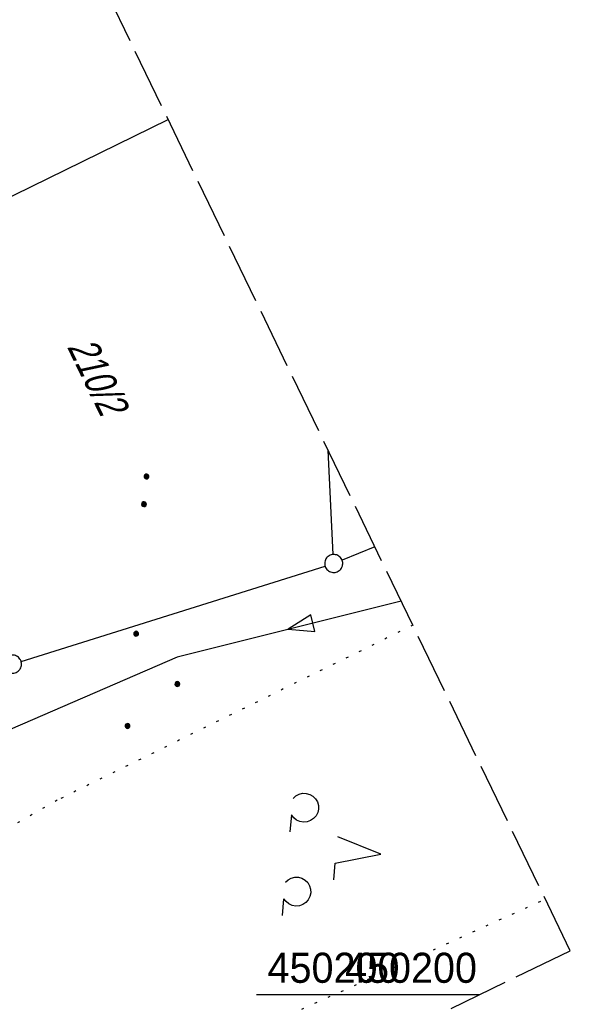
# Model space of a CAD drawing. Extents: x 508513 to 509174, y 450079 to 451036.
# Tile 16 of 51: x 509128 to 509174, y 450199 to 450281. Entities that reach past the tile are written whole.
import ezdxf

# ---------------------------------------------------------------- set-up
doc = ezdxf.new("R2010")
doc.units = 0
doc.header["$LTSCALE"] = 10
doc.header["$MEASUREMENT"] = 0
for name, pattern in [('LT00', [0]), ('LT14', [0.6, 0.5, -0.1]), ('PUNKTX2_STR', [0.6, 0.1, -0.5])]:
    doc.linetypes.add(name, pattern=pattern)
doc.layers.get('0').update_dxf_attribs({"linetype": 'LT00'})
doc.layers.add('-BLATT_122-RAND', color=7, linetype='LT14', plot=False)
for name, color, linetype in [('ABWASSERLTG', 24, 'LT00'), ('ABWASSERLTG_FLIEßPF', 26, 'Continuous'), ('DFK_FLUR_NR', 250, 'LT00'), ('DFK_GZPKT', 250, 'LT00'), ('DFK_KATASTER', 250, 'LT00'), ('DFK_NUTZUNG', 250, 'LT00'), ('DFK_NUTZUNGSGRENZE', 70, 'PUNKTX2_STR'), ('V122_RASTER', 250, 'LT00'), ('V123_RASTER', 250, 'LT00')]:
    doc.layers.add(name, color=color, linetype=linetype)
doc.styles.get("Standard").update_dxf_attribs({"font": 'ARIAL.TTF'})

# ---------------------------------------------------------------- blocks, each defined once
blk = doc.blocks.new('SYMB7010')
at = {"color": 0, "linetype": 'ByBlock'}
for points in [[(-0.031408, 0.499213), (-0.093728, 0.49134), (-0.15457, 0.475719), (-0.212975, 0.452595), (-0.268021, 0.422333), (-0.31884, 0.385411), (-0.36463, 0.342411), (-0.40467, 0.29401), (-0.438329, 0.240973), (-0.465074, 0.184136), (-0.484486, 0.124395), (-0.496256, 0.062692), (-0.5002, 0)], [(-0.5002, 0), (-0.496256, -0.062692), (-0.484486, -0.124395), (-0.465075, -0.184136), (-0.438329, -0.240973), (-0.404671, -0.29401), (-0.36463, -0.342411), (-0.31884, -0.385411), (-0.268021, -0.422333), (-0.212975, -0.452595), (-0.154571, -0.475719), (-0.093728, -0.49134), (-0.031408, -0.499213), (0.031408, -0.499213)], [(0.5002, 0), (0.496256, 0.062692), (0.484485, 0.124395), (0.465074, 0.184136), (0.438329, 0.240973), (0.40467, 0.29401), (0.36463, 0.342411), (0.31884, 0.385411), (0.268021, 0.422333), (0.212975, 0.452595), (0.15457, 0.475719), (0.093728, 0.49134), (0.031408, 0.499213), (-0.031408, 0.499213)], [(0.031408, -0.499213), (0.093728, -0.491341), (0.15457, -0.475719), (0.212975, -0.452595), (0.268021, -0.422333), (0.31884, -0.385411), (0.36463, -0.342411), (0.404671, -0.294011), (0.438329, -0.240974), (0.465075, -0.184136), (0.484486, -0.124395), (0.496256, -0.062692), (0.500201, 0)]]:
    blk.add_lwpolyline(points, dxfattribs=at)
blk = doc.blocks.new('SYMB7112')
at = {"color": 0, "linetype": 'ByBlock'}
for p, q in [((-0.13, 0.012919), (-0.13, -0.012919)), ((-0.125, -0.017105), (-0.125, 0.017105)), ((-0.12, 0.019164), (-0.12, -0.019164)), ((-0.115, -0.019796), (-0.115, 0.019796)), ((-0.11, 0.019164), (-0.11, -0.019164)), ((-0.105, -0.017105), (-0.105, 0.017105)), ((-0.1, 0.012919), (-0.1, -0.012919)), ((-0.095, -0.000126), (-0.095, 0.000146)), ((0.1, 0.012919), (0.1, -0.012919)), ((0.105, -0.017105), (0.105, 0.017105)), ((0.11, 0.019164), (0.11, -0.019164)), ((0.115, -0.019796), (0.115, 0.019796)), ((0.12, 0.019164), (0.12, -0.019164)), ((0.125, -0.017105), (0.125, 0.017105)), ((0.13, 0.012919), (0.13, -0.012919)), ((0.135, -0.000126), (0.135, 0.000146))]:
    blk.add_line(p, q, dxfattribs=at)
for points in [[(-0.095, 0), (-0.096981, 0.008678), (-0.10253, 0.015637), (-0.11055, 0.019499), (-0.11945, 0.019499), (-0.12747, 0.015637), (-0.133019, 0.008678), (-0.135, 0)], [(-0.135, 0), (-0.133019, -0.008678), (-0.12747, -0.015637), (-0.11945, -0.019499), (-0.11055, -0.019499), (-0.10253, -0.015637), (-0.096981, -0.008678), (-0.095, 0)], [(0.135, 0), (0.133019, 0.008678), (0.12747, 0.015637), (0.11945, 0.019499), (0.11055, 0.019499), (0.10253, 0.015637), (0.096981, 0.008678), (0.095, 0)], [(0.095, 0), (0.096981, -0.008678), (0.10253, -0.015637), (0.11055, -0.019499), (0.11945, -0.019499), (0.12747, -0.015637), (0.133019, -0.008678), (0.135, 0)]]:
    blk.add_lwpolyline(points, dxfattribs=at)
blk = doc.blocks.new('SYMB7201')
at = {"color": 0, "linetype": 'ByBlock'}
for p, q in [((0, 0.385), (-0.11, 0.015)), ((-0.255, -0.385), (-0.115, -0.385)), ((0.445, -0.385), (0.585, -0.385))]:
    blk.add_line(p, q, dxfattribs=at)
for points in [[(0.25, 0.015), (0.11, 0.015), (0, 0.385)], [(-0.393816, -0.383308), (-0.416239, -0.362945), (-0.432849, -0.337617), (-0.442589, -0.308936), (-0.444836, -0.27873), (-0.439449, -0.248923), (-0.426769, -0.221415), (-0.407606, -0.197958), (-0.38318, -0.180047), (-0.355047, -0.168823), (-0.325, -0.165), (-0.294953, -0.168823), (-0.26682, -0.180047), (-0.242394, -0.197959), (-0.223231, -0.221415), (-0.210551, -0.248923), (-0.205164, -0.27873), (-0.207411, -0.308936), (-0.21715, -0.337617), (-0.233761, -0.362945), (-0.256184, -0.383308)], [(0.306185, -0.383308), (0.283761, -0.362945), (0.267151, -0.337617), (0.257411, -0.308936), (0.255164, -0.27873), (0.260552, -0.248923), (0.273231, -0.221415), (0.292394, -0.197958), (0.31682, -0.180047), (0.344953, -0.168823), (0.375, -0.165), (0.405047, -0.168823), (0.43318, -0.180047), (0.457606, -0.197959), (0.476769, -0.221415), (0.489449, -0.248923), (0.494836, -0.27873), (0.492589, -0.308936), (0.48285, -0.337617), (0.466239, -0.362945), (0.443816, -0.383308)]]:
    blk.add_lwpolyline(points, dxfattribs=at)
blk = doc.blocks.new('Ackerland3')
at = {"layer": 'DFK_NUTZUNG', "color": 0, "linetype": 'ByBlock'}
for p, q in [((-0.15, 2.662), (-0.15, 2.403)), ((-0.1, 2.362), (-0.1, 2.704)), ((-0.05, 2.724), (-0.05, 2.341)), ((0, 2.335), (0, 2.731)), ((0.05, 2.724), (0.05, 2.341)), ((0.1, 2.362), (0.1, 2.704)), ((0.15, 2.662), (0.15, 2.403)), ((0.2, 2.531), (0.2, 2.534)), ((-4, -1.137), (-4, -1.395)), ((-3.95, -1.437), (-3.95, -1.095)), ((-3.9, -1.075), (-3.9, -1.458)), ((-3.85, -1.464), (-3.85, -1.068)), ((-3.8, -1.075), (-3.8, -1.458)), ((-3.75, -1.437), (-3.75, -1.095)), ((-3.7, -1.137), (-3.7, -1.395)), ((-3.65, -1.268), (-3.65, -1.265)), ((3.7, -1.137), (3.7, -1.395)), ((3.75, -1.437), (3.75, -1.095)), ((3.8, -1.075), (3.8, -1.458)), ((3.85, -1.464), (3.85, -1.068)), ((3.9, -1.075), (3.9, -1.458)), ((3.95, -1.437), (3.95, -1.095)), ((4, -1.137), (4, -1.395)), ((4.05, -1.268), (4.05, -1.265))]:
    blk.add_line(p, q, dxfattribs=at)
for points in [[(0.2, 2.533), (0.18, 2.619), (0.125, 2.689), (0.045, 2.728), (-0.044, 2.728), (-0.125, 2.689), (-0.18, 2.619), (-0.2, 2.533), (-0.18, 2.446), (-0.125, 2.376), (-0.044, 2.338), (0.045, 2.338), (0.125, 2.376), (0.18, 2.446), (0.2, 2.533)], [(-3.65, -1.266), (-3.67, -1.18), (-3.725, -1.11), (-3.805, -1.071), (-3.894, -1.071), (-3.975, -1.11), (-4.03, -1.18), (-4.05, -1.266)], [(-4.05, -1.266), (-4.03, -1.353), (-3.975, -1.423), (-3.894, -1.461), (-3.805, -1.461), (-3.725, -1.423), (-3.67, -1.353), (-3.65, -1.266)], [(4.05, -1.266), (4.03, -1.18), (3.975, -1.11), (3.895, -1.071), (3.806, -1.071), (3.725, -1.11), (3.67, -1.18), (3.65, -1.266)], [(3.65, -1.266), (3.67, -1.353), (3.725, -1.423), (3.806, -1.461), (3.895, -1.461), (3.975, -1.423), (4.03, -1.353), (4.05, -1.266)]]:
    blk.add_lwpolyline(points, dxfattribs=at)
blk = doc.blocks.new('ABWASSER-FLIEßPF')
at = {"layer": 'ABWASSERLTG_FLIEßPF'}
for p, q in [((0, 0), (-2.109, 0.703)), ((-2.109, 0.703), (-2.109, -0.703)), ((-2.109, -0.703), (0, 0))]:
    blk.add_line(p, q, dxfattribs=at)

msp = doc.modelspace()

# ---------------------------------------------------------------- linework, layer by layer
at = {"layer": '-BLATT_122-RAND'}
msp.add_lwpolyline([(508512.696, 450911.306), (508915.59, 450078.659), (509173.936, 450203.665), (508771.042, 451036.312), (508512.696, 450911.306)], dxfattribs=at)
at = {"layer": 'ABWASSERLTG', "flags": 128}
msp.add_lwpolyline([(509159.877, 450232.719), (509141.255, 450228.056), (509080.722, 450201.865), (509056.435, 450204.832)], dxfattribs=at)
at = {"layer": 'DFK_KATASTER'}
for p, q in [((509112.824, 450259.17), (509140.511, 450272.742)), ((509154.234, 450236.588), (509153.807, 450245.264)), ((509157.696, 450237.227), (509154.966, 450236.12)), ((509128.296, 450227.703), (509153.555, 450235.615))]:
    msp.add_line(p, q, dxfattribs=at)
at = {"layer": 'DFK_NUTZUNGSGRENZE', "ltscale": 0.2}
for p, q in [((509160.848, 450230.712), (509131.29, 450216.169)), ((509131.29, 450216.169), (509095.56, 450195.719)), ((509145.06, 450195.84), (509171.859, 450207.956))]:
    msp.add_line(p, q, dxfattribs=at)
at = {"layer": 'V122_RASTER'}
msp.add_line((509166.361, 450200), (509147.861, 450200), dxfattribs=at)
at = {"layer": 'V123_RASTER'}
msp.add_line((509166.361, 450200), (509154.3, 450200), dxfattribs=at)

# ---------------------------------------------------------------- block references
at = {"layer": 'ABWASSERLTG_FLIEßPF', "rotation": 194.0584969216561}
msp.add_blockref('ABWASSER-FLIEßPF', (509150.499, 450230.371), dxfattribs=at)
at = {"layer": 'DFK_GZPKT', "xscale": 1.500000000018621, "yscale": 1.5, "zscale": 1.5, "rotation": 264.7377099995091}
for p in [(509154.271, 450235.84), (509127.58, 450227.479)]:
    msp.add_blockref('SYMB7010', p, dxfattribs=at)
at = {"layer": 'DFK_NUTZUNG', "xscale": 10.00000000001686, "yscale": 10, "zscale": 10, "rotation": 264.7377100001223}
for name, p in [('SYMB7112', (509138.61, 450241.919)), ('SYMB7201', (509154.353, 450212.053))]:
    msp.add_blockref(name, p, dxfattribs=at)
at = {"layer": 'DFK_NUTZUNG', "rotation": 264.7376999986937}
msp.add_blockref('Ackerland3', (509138.756, 450226.057), dxfattribs=at)

# ---------------------------------------------------------------- texts
at = {"layer": 'DFK_FLUR_NR', "oblique": 13.754, "width": 0.75}
msp.add_text('210/2', height=2.5, rotation=295.821, dxfattribs=at).set_placement((509132.082, 450253.858))
at = {"layer": 'V122_RASTER', "width": 0.941}
msp.add_text(' 450200', height=2.5, rotation=0.00042, dxfattribs=at).set_placement((509147.861, 450200.999))
at = {"layer": 'V123_RASTER', "width": 0.941}
msp.add_text(' 450200', height=2.5, rotation=0.00101, dxfattribs=at).set_placement((509154.3, 450200.999))

doc.saveas('drawing.dxf')
